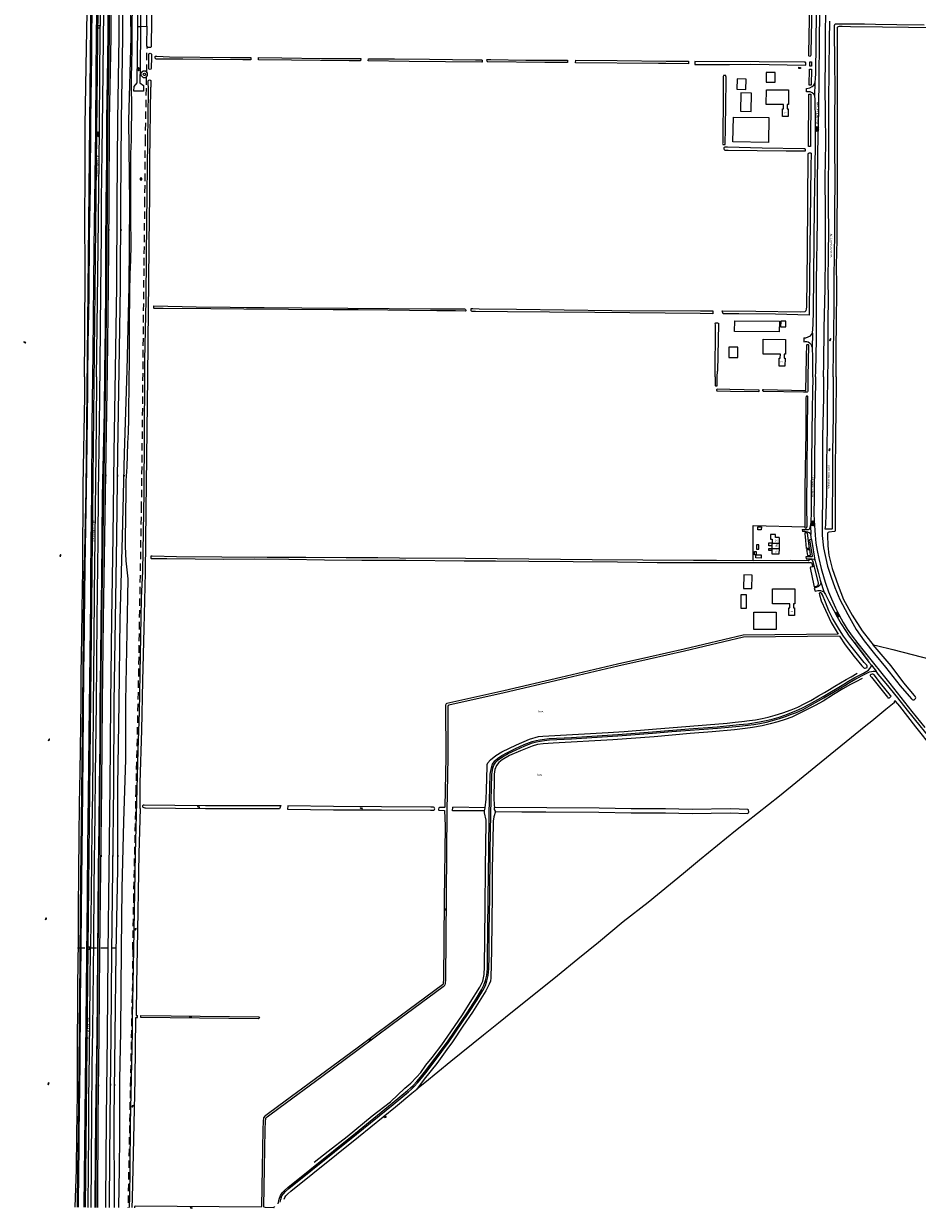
# Model space of a CAD drawing. Extents: x 168875 to 176000, y 513888 to 528000.
# Tile 30 of 106: x 168875 to 169949, y 521000 to 522424. Entities that reach past the tile are written whole.
import ezdxf

# ---------------------------------------------------------------- set-up
doc = ezdxf.new("R2010")
doc.units = 0
doc.header["$MEASUREMENT"] = 0
doc.linetypes.add('HIDDEN', pattern=[0.8, 0.5, -0.3])
doc.linetypes.add('LP', pattern=[14, 9, -5])
doc.layers.get('0').update_dxf_attribs({"linetype": 'CONTINUOUS'})
for name, color, linetype in [('BIJGEBOUW', 12, 'CONTINUOUS'), ('CULTUURAANDUIDING', 7, 'CONTINUOUS'), ('DAKRAND', 10, 'CONTINUOUS'), ('HOOFDGEBOUW', 1, 'CONTINUOUS'), ('HUISNUMMER', 7, 'CONTINUOUS'), ('INSTEEK_SLOOT', 72, 'CONTINUOUS'), ('KANT_VERHARDING', 252, 'CONTINUOUS'), ('KANT_WATER', 140, 'CONTINUOUS'), ('OVERIGOPSTAL', 12, 'CONTINUOUS'), ('RASTER', 34, 'CONTINUOUS'), ('SEMANTIEK', 140, 'CONTINUOUS'), ('SLOOT_GREPPEL', 140, 'CONTINUOUS'), ('sluitlijn_verharding', 7, 'CONTINUOUS'), ('STRAATNAAM', 7, 'CONTINUOUS'), ('TALUD', 34, 'CONTINUOUS'), ('TUSSENMUUR', 12, 'HIDDEN'), ('WATERLOOPNAAM', 7, 'CONTINUOUS')]:
    doc.layers.add(name, color=color, linetype=linetype)
doc.styles.add('ISOCP', font='ISOCP.shx', dxfattribs={"height": 1.8})

# ---------------------------------------------------------------- blocks, each defined once
blk = doc.blocks.new('S04')
at = {"color": 0}
for p, q in [((0, 0.5), (0.5, 0.5)), ((0, 0.3), (1, 0.3)), ((0, 0), (0.5, 0)), ((0, -0.3), (1, -0.3)), ((0, -0.5), (0.5, -0.5))]:
    blk.add_line(p, q, dxfattribs=at)
blk = doc.blocks.new('S05')
at = {"color": 0}
for p, q in [((0.1, 0.3), (0.4, 0.6)), ((0.1, -0.2), (0.4, 0.1)), ((0.4, 0.6), (0.7, 0.7)), ((0.4, 0.1), (0.7, 0.2)), ((0.7, 0.7), (1, 0.6)), ((0.7, 0.2), (1, 0.1)), ((1, 0.6), (1.3, 0.4)), ((1, 0.1), (1.4, -0.1)), ((1.3, 0.4), (1.7, 0.1)), ((1.7, 0.1), (2, 0)), ((2, 0), (2.3, 0.2)), ((2.3, 0.2), (2.6, 0.4)), ((1.4, -0.1), (1.7, -0.4)), ((1.7, -0.4), (2, -0.5)), ((2, -0.5), (2.3, -0.3)), ((2.3, -0.3), (2.6, -0.1))]:
    blk.add_line(p, q, dxfattribs=at)
blk = doc.blocks.new('S016')
at = {"color": 0, "linetype": 'Continuous'}
for points in [[(0, -0.4), (2.6, 1.1)], [(2.6, -1.2), (0, 0.4)], [(5.1, -1.2), (1.1, 1.1)], [(1.1, -1.2), (5.1, 1.1)], [(6.2, -0.4), (3.5, 1.1)], [(3.5, -1.2), (6.2, 0.4)]]:
    blk.add_lwpolyline(points, dxfattribs=at)
blk = doc.blocks.new('S012')
at = {"color": 0}
for p, q in [((1.2, 2), (0, 0)), ((1.2, -2), (0, 0)), ((1.4, 0), (0.2, 2)), ((1.4, 0), (0.2, -2))]:
    blk.add_line(p, q, dxfattribs=at)
blk = doc.blocks.new('S014')
at = {"color": 0}
for p, q in [((0, -0.8), (4.2, 1.7)), ((0, 0.6), (1.8, 1.7)), ((5.1, -1.5), (0, 1.4)), ((2.6, -1.5), (0, 0)), ((1.1, -1.5), (6.1, 1.4)), ((6.1, -0.8), (1.9, 1.7)), ((3.5, -1.5), (6.1, 0)), ((6.1, 0.7), (4.4, 1.7))]:
    blk.add_line(p, q, dxfattribs=at)

msp = doc.modelspace()

# ---------------------------------------------------------------- linework, layer by layer
at = {"layer": 'BIJGEBOUW'}
for points in [[(169018.559, 522363.521, -0.99966279), (169021.524, 522363.521)], [(169021.524, 522363.521, -1.00033733), (169018.559, 522363.521)]]:
    msp.add_lwpolyline(points, format="xyb", dxfattribs=at)
for points in [[(169736.546, 522319.217), (169749.083, 522318.966), (169749.52, 522340.802), (169736.982, 522341.053), (169736.546, 522319.217)], [(169727.361, 522282.308), (169727.871, 522312.184), (169770.515, 522311.456), (169770.005, 522281.581), (169727.361, 522282.308)], [(169757.17, 521815.982), (169757.258, 521819.631), (169761.487, 521819.53), (169761.399, 521815.881), (169757.17, 521815.982)], [(169754.7, 521785.9), (169753.1, 521785.8), (169753.2, 521790), (169755.4, 521790), (169755.398, 521785.989)], [(169758.5, 521797.8), (169755.7, 521797.9), (169755.6, 521792.6), (169758.3, 521792.5), (169758.5, 521797.8)], [(169754.7, 521785.9), (169754.7, 521786), (169755.398, 521785.989)], [(169755.398, 521785.989), (169761.2, 521785.9), (169761.2, 521782), (169754.7, 521782.1), (169754.7, 521785.9)], [(169740.181, 521745.376), (169750.211, 521745.254), (169750.409, 521761.553), (169740.38, 521761.675), (169740.181, 521745.376)], [(169752.591, 521696.103), (169752.612, 521716.923), (169779.232, 521716.896), (169779.211, 521696.076), (169752.591, 521696.103)]]:
    msp.add_lwpolyline(points, dxfattribs=at)
at = {"layer": 'DAKRAND'}
for points in [[(169743.2, 522357.7), (169732.5, 522358), (169732, 522345.5), (169742.8, 522345.2), (169743.2, 522357.7)], [(169783.1, 522066.9), (169783, 522053.9), (169729.4, 522054.4), (169729.5, 522067.3), (169783.1, 522066.9)], [(169791, 522066.8), (169784.7, 522066.9), (169784.5, 522060.1), (169790.9, 522060), (169791, 522066.8)], [(169733.4, 522035.6), (169722.5, 522035.6), (169722.4, 522023.2), (169733.3, 522023.2), (169733.4, 522035.6)], [(169774.559, 521790.9), (169770.3, 521790.9), (169770.3, 521793.6), (169774.564, 521793.6)], [(169774.57, 521796.696), (169770.6, 521796.8), (169770.6, 521800.2), (169774.576, 521800.098)], [(169743.7, 521737.8), (169736.9, 521737.9), (169736.7, 521721.8), (169743.5, 521721.8), (169743.7, 521737.8)]]:
    msp.add_lwpolyline(points, dxfattribs=at)
at = {"layer": 'HOOFDGEBOUW'}
for points in [[(169808.518, 522371.802), (169808.434, 522370.325), (169806.498, 522370.434), (169806.58, 522371.911), (169808.518, 522371.802)], [(169767.452, 522327.228), (169767.55, 522345.02), (169794.268, 522344.824), (169794.14, 522327.085), (169792.58, 522327.095), (169792.546, 522322.105), (169793.686, 522322.098), (169793.624, 522312.608), (169786.754, 522312.652), (169786.814, 522322.152), (169788.024, 522322.145), (169788.05, 522327.115), (169767.452, 522327.228)], [(169790.472, 522044.861), (169790.374, 522027.111), (169788.814, 522027.119), (169788.788, 522022.139), (169789.928, 522022.134), (169789.888, 522012.634), (169783.028, 522012.663), (169783.068, 522022.173), (169784.278, 522022.168), (169784.298, 522027.168), (169763.698, 522027.25), (169763.768, 522045.01), (169790.472, 522044.861)], [(169782.718, 521806.597), (169778.568, 521806.605), (169778.575, 521810.105), (169772.345, 521810.117), (169772.334, 521804.617), (169774.584, 521804.613), (169774.576, 521800.098)], [(169782.718, 521806.597), (169782.706, 521799.967)], [(169782.694, 521793.477), (169782.682, 521786.808), (169774.552, 521786.823), (169774.559, 521790.9)], [(169774.559, 521790.9), (169774.564, 521793.594)], [(169774.564, 521793.6), (169774.57, 521796.696)], [(169774.564, 521793.594), (169774.564, 521793.6)], [(169774.57, 521796.696), (169774.576, 521800.092)], [(169774.576, 521800.098), (169774.576, 521800.092)], [(169782.706, 521799.967), (169782.694, 521793.477)], [(169801.724, 521744.787), (169801.688, 521727.047), (169800.138, 521727.05), (169800.13, 521722.04), (169801.26, 521722.038), (169801.242, 521712.908), (169794.662, 521712.92), (169794.678, 521722.04), (169795.618, 521722.039), (169795.622, 521727.059), (169775.022, 521727.08), (169775.04, 521744.843), (169801.724, 521744.787)]]:
    msp.add_lwpolyline(points, dxfattribs=at)
at = {"layer": 'INSTEEK_SLOOT'}
for points in [[(169836.3, 522000), (169836.5, 522016), (169836.8, 522057.8), (169838.1, 522106.3), (169838.5, 522145.7), (169838.6, 522197.7), (169838, 522239.2), (169839.1, 522280.6), (169838.7, 522316.9), (169838.2, 522347.6), (169838.7, 522384.1), (169838.9, 522467), (169839.2, 522510.7), (169840, 522550.4), (169841.1, 522591.5), (169841.6, 522620.4), (169842, 522680.4), (169844.1, 522773.6), (169844.4, 522864.6), (169846.1, 522956.6), (169846.4, 523000)], [(169824.826, 522664.776), (169821.73, 522664.856), (169821.5, 522654.5), (169821.5, 522642.5), (169821, 522571.3), (169819.9, 522500), (169819, 522429.4), (169818.3, 522388.6), (169818.2, 522386.9), (169818.3, 522386.1), (169818.5, 522385.6), (169820.3, 522385.4), (169820.6, 522385.6), (169821.1, 522386.2), (169821.3, 522387), (169821.5, 522389.6), (169822.6, 522447), (169823.4, 522539.7), (169824, 522588.4), (169824.4, 522645.4), (169824.826, 522664.776)], [(169030.09, 522500.24), (169029.89, 522496.15), (169028.23, 522400.86), (169028.25, 522396.36)], [(169022.796, 522421.294), (169023.66, 522499.67)], [(169022.796, 522421.294), (169022.54, 522398.05), (169023.135, 522397.049), (169024.005, 522396.275)], [(169851.3, 522000), (169851.5, 522039.2), (169851.8, 522059.6), (169852, 522109.3), (169851.9, 522134.2), (169852.5, 522164.6), (169852.7, 522190.4), (169853, 522214.4), (169853, 522242.2), (169852.8, 522310.3), (169852.8, 522378.9), (169852.9, 522416), (169853, 522420.2), (169853.3, 522420.7), (169854, 522421.1), (169855.5, 522421.3), (169858.8, 522421.3), (169868.7, 522421), (169907.1, 522420.6), (169938.3, 522420.1), (169970.1, 522419.7), (170000, 522419.6)], [(169025.3, 522370.27), (169025.25, 522388.05)], [(169028.5, 522387.92), (169028.52, 522384.36), (169028.07, 522370.65)], [(169147.914, 522380.835), (169138.4, 522380.9), (169066.3, 522381.7), (169035.2, 522381.8), (169034.2, 522381.9), (169033.2, 522382.6), (169033.1, 522383.1), (169033.1, 522384), (169033, 522384.7), (169033.1, 522385.1), (169033.3, 522385.2), (169035, 522385.2), (169050.3, 522384.6), (169123.7, 522383.8), (169147.952, 522383.603), (169147.914, 522380.835)], [(169157.304, 522380.771), (169157.229, 522383.528), (169185.3, 522383.3), (169232.9, 522382.7), (169278.6, 522382.4), (169280.109, 522382.386), (169279.884, 522379.585)], [(169279.884, 522379.585), (169266.1, 522379.7), (169196.9, 522380.5), (169157.304, 522380.771)], [(169289.152, 522379.508), (169289.265, 522382.298), (169320.5, 522382), (169362.7, 522381.7), (169417.9, 522381.002)], [(169417.9, 522381.002), (169422.6, 522381), (169425, 522381.1), (169425.8, 522380.7), (169426, 522380.2), (169426.1, 522378.2), (169425.6, 522378.1), (169338.1, 522379.1), (169289.152, 522379.508)], [(169528.5, 522377.601), (169501.3, 522377.9), (169432.9, 522378.4), (169432.2, 522378.6), (169431.8, 522379), (169431.7, 522379.7), (169431.8, 522380.6), (169431.7, 522381.3), (169432.1, 522381.5), (169436.3, 522381.3), (169478.3, 522380.7), (169528.501, 522380.38), (169528.5, 522377.601)], [(169538.107, 522377.496), (169538.372, 522380.317), (169588.2, 522380), (169647.233, 522379.328), (169673.977, 522379.328), (169673.837, 522376.088)], [(169673.837, 522376.088), (169646.612, 522376.4), (169637.8, 522376.4), (169538.107, 522377.496)], [(169815, 522377), (169814.8, 522377.6), (169814.3, 522378), (169813.1, 522378.2), (169758.7, 522378.4), (169681.728, 522379.038), (169681.728, 522375.376)], [(169681.728, 522375.376), (169694.4, 522375.3), (169723.2, 522375.4), (169748.9, 522375.7), (169814.6, 522374.6), (169815, 522374.8), (169815, 522377)], [(169821.581, 522373.369), (169819.581, 522373.431), (169819.739, 522378.462), (169821.739, 522378.4), (169821.581, 522373.369)], [(169719.2, 522355.3), (169719, 522358.4), (169719, 522360.2), (169718.8, 522361.4), (169718.6, 522361.9), (169718.1, 522362.1), (169717.5, 522362.2), (169716.1, 522362.1), (169715.8, 522361.6), (169715.7, 522360.9), (169715.5, 522342.1), (169715, 522281), (169714.9, 522280.2), (169715, 522279.6), (169715.3, 522279.2), (169717, 522279), (169717.8, 522279), (169717.9, 522279.2), (169718.3, 522299.2), (169719.2, 522355.3)], [(169821.43, 522350.505), (169818.93, 522350.535), (169819.155, 522369.615), (169821.655, 522369.585), (169821.43, 522350.505)], [(169020.5, 522000), (169020.7, 522019.8), (169022, 522091.9), (169022.5, 522146.2), (169023.5, 522220.6), (169024, 522283.3), (169025.12, 522344.21)], [(169024.1, 522000), (169025.1, 522081.3), (169025.3, 522111.1), (169025.9, 522160.7), (169026.4, 522217.8), (169026.6, 522259.8), (169027.81, 522347.9)], [(169025.12, 522344.21), (169024.69, 522355.69)], [(169027.84, 522354.86), (169027.81, 522347.9)], [(169820.646, 522276.537), (169818.146, 522276.549), (169818.454, 522339.507), (169820.954, 522339.495), (169820.646, 522276.537)], [(169791.15, 522271.6), (169813.6, 522271.4), (169814.4, 522271.5), (169814.5, 522271.8), (169814.5, 522273.4), (169814.4, 522273.7), (169813.9, 522274), (169812.6, 522274.1), (169762.5, 522274.6), (169720.9, 522275.9), (169717.4, 522275.8), (169716.6, 522275.7), (169716.5, 522275), (169716.5, 522273.9), (169716.6, 522273.2), (169717, 522272.6), (169717.7, 522272.3), (169721.7, 522272.2), (169791.15, 522271.6)], [(169715.523, 522075.566), (169714.567, 522079.022), (169754.8, 522078.9), (169808.1, 522078.1), (169814.3, 522078.5), (169815.1, 522079), (169815.5, 522079.6), (169815.8, 522081.3), (169816, 522084.1), (169817.1, 522151.8), (169817.9, 522267.5), (169818.1, 522268.8), (169819.2, 522269), (169820.5, 522269), (169821.3, 522268.7), (169821, 522252.5), (169819.3, 522120.6), (169819.1, 522074.1), (169818.8, 522074), (169778.6, 522075.1), (169734.3, 522075.5), (169715.523, 522075.566)], [(169403.2, 522081.4), (169404.8, 522081.5), (169405.6, 522081.3), (169406, 522080.8), (169406.2, 522079.9), (169406.2, 522079.1), (169405.6, 522078.9), (169394, 522079.1), (169371.4, 522079.2), (169338.7, 522079.5), (169312.6, 522080), (169277, 522080.4), (169246.9, 522080.5), (169139.6, 522081.2), (169100, 522081.7), (169042.4, 522082), (169032.8, 522081.9), (169031.9, 522082.1), (169031.3, 522082.4), (169031.2, 522083.1), (169031.2, 522084.7), (169031.3, 522085.1), (169082.1, 522083.9), (169123.3, 522083.6), (169142.8, 522083.3), (169163.8, 522083.2), (169209.2, 522082.8), (169264.7, 522082.2), (169364, 522081.4), (169403.2, 522081.4)], [(169702.983, 522075.662), (169688.1, 522076), (169561.2, 522077.1), (169506.8, 522077.7), (169456.6, 522077.9), (169417.8, 522078.5), (169413.8, 522078.5), (169413.2, 522078.7), (169412.8, 522079.3), (169412.7, 522081.3), (169412.8, 522081.8), (169413.4, 522081.9), (169414.7, 522081.9), (169422.2, 522081.6), (169467.3, 522081), (169581.7, 522079.7), (169688.25, 522079.101)], [(169688.25, 522079.101), (169702.985, 522079.056), (169702.983, 522075.662)], [(169706, 522000), (169706.2, 522062.4), (169706.1, 522063.9), (169706.3, 522064.4), (169706.3, 522064.6), (169708.8, 522064.6), (169709.5, 522064.5), (169709.9, 522064.3), (169709.8, 522063.2), (169708.602, 522006.5)], [(169815.3, 522000), (169815.7, 522026), (169816, 522037.1), (169816.1, 522038.2), (169816.5, 522038.7), (169817, 522038.9), (169817.6, 522038.8), (169818, 522038.4), (169818.1, 522037.7), (169817.4, 522000)], [(169706, 522000), (169706, 521989.6), (169706.2, 521989.1), (169706.7, 521988.9), (169708, 521988.9), (169708.3, 521989), (169708.4, 522000), (169708.602, 522006.5)], [(169002.6, 521013.9), (169002.8, 521047.8), (169003.4, 521101.8), (169005.7, 521212), (169005.9, 521229.3), (169006.7, 521270.2), (169007.2, 521311.3), (169009.4, 521427), (169012.5, 521551.2), (169014, 521597.1), (169016.7, 521733.9), (169018, 521766.3), (169019.6, 521860.9), (169020.5, 522000)], [(169014.799, 521480.796), (169015.1, 521511.7), (169017, 521575.1), (169018, 521634.4), (169019.9, 521697.5), (169021.5, 521764.5), (169021.8, 521801.7), (169022.3, 521839.1), (169024.1, 522000)], [(169817.4, 522000), (169817.2, 521982.5), (169816.9, 521981.7), (169816.6, 521981.6), (169815.4, 521981.5), (169812.3, 521981.6), (169764.5, 521982.2), (169763.8, 521982.4), (169763.3, 521982.9), (169763.2, 521983.4), (169763.4, 521984.6), (169764.1, 521984.7), (169797.9, 521983.7), (169814.7, 521983.3), (169814.9, 521983.6), (169815, 521984.2), (169815.1, 521985.7), (169815.3, 522000)], [(169836.3, 522000), (169836, 521975), (169835.1, 521928.3), (169835, 521877.2), (169834.8, 521850.7), (169834.4, 521829.7), (169834.6, 521809.1), (169836.3, 521794.2), (169841, 521772.3), (169845.4, 521758.9), (169849.8, 521746.7), (169855.8, 521732.2), (169865.4, 521714), (169875.5, 521696.1), (169885.2, 521682.5), (169897.4, 521666.9), (169910.5, 521651), (169928.2, 521628.5), (169939.2, 521616.1), (169941.9, 521612.9), (169942.9, 521611.9), (169943.6, 521611.4), (169944.4, 521611.4), (169945.3, 521611.7), (169946.1, 521612.4), (169946.7, 521613.3), (169947, 521614.1), (169946.7, 521615), (169945.5, 521616.6), (169932.9, 521632), (169917.3, 521652.4), (169895.862, 521677.724)], [(169851.3, 522000), (169851.3, 521987.2), (169850.9, 521962.1), (169850.5, 521925.7), (169850.3, 521888), (169850, 521869.7), (169850, 521849.3), (169850.3, 521815.9), (169850.2, 521814.5), (169849.9, 521814.2), (169849.2, 521814), (169842.7, 521813.2), (169841.7, 521812.9), (169841.1, 521812.1), (169841, 521809.4), (169841.3, 521796.8), (169842.7, 521785.3), (169846.5, 521769.3), (169853.6, 521748.8), (169860.4, 521732.3), (169870.7, 521713.2), (169882.8, 521694.6), (169892.51, 521681.684), (169895.862, 521677.724)], [(169758.9, 521983.3), (169758.7, 521983.8), (169758.2, 521983.9), (169723.8, 521984.5), (169708.3, 521984.9), (169707.9, 521984.8), (169707.7, 521984.3), (169707.7, 521983.8), (169707.9, 521983.1), (169708.7, 521983), (169724.3, 521982.6), (169758.6, 521982.3), (169758.8, 521982.6), (169758.9, 521983.3)], [(169813.647, 521819.701), (169813.7, 521818.9), (169814, 521818.2), (169814.8, 521818.1), (169815.6, 521818.2), (169816.1, 521818.6), (169816.3, 521819.2), (169816.4, 521820.5), (169816.101, 521844.85), (169817.4, 521976.3), (169817, 521976.6), (169816.5, 521976.7), (169815.9, 521976.7), (169815.2, 521976.3), (169815.1, 521974.4), (169814.8, 521933.2), (169813.9, 521867), (169813.6, 521820.4), (169813.647, 521819.701)], [(169814.751, 521803.052), (169814, 521811.4), (169814, 521812.6), (169814.7, 521812.8), (169815.5, 521812.8), (169816.3, 521812.4), (169816.7, 521811.8), (169818.8, 521793.6), (169815.8, 521793.3), (169814.751, 521803.052)], [(169820.1, 521785.7), (169820, 521785.2), (169819.7, 521784.9), (169819, 521784.8), (169817.7, 521784.8), (169817.3, 521785), (169816.1, 521792.1), (169818.5, 521792.4), (169819.1, 521792.6), (169819.4, 521792.4), (169820.1, 521785.7)], [(169751.8, 521778.499), (169707.6, 521779), (169680, 521779.1), (169558, 521780), (169406, 521781.3), (169326.8, 521781.7), (169300.7, 521782.1), (169262.7, 521782.4), (169214.2, 521782.5), (169167.7, 521782.7), (169058.6, 521783.6), (169029.5, 521784.2), (169028.2, 521784.3), (169027.6, 521784.2), (169027.6, 521783.4), (169027.8, 521781.9), (169028.3, 521781.6), (169028.9, 521781.5), (169047.1, 521781.4), (169081, 521780.9), (169115.6, 521780.8), (169152.9, 521780.9), (169193.6, 521780.5), (169236.4, 521779.9), (169281.4, 521779.6), (169334.2, 521779.5), (169404.4, 521778.8), (169441.8, 521778.6), (169482.1, 521778.1), (169588.7, 521777.3), (169636.2, 521776.7), (169707.3, 521776.5), (169743.5, 521776.5), (169782.8, 521776.8), (169821.891, 521776.8), (169823.2, 521771.4), (169821.4, 521771.2), (169820.4, 521770.9), (169820.2, 521770.4), (169824.7, 521748.8), (169825, 521747.9), (169825.5, 521747.5), (169826.5, 521747.6), (169827.7, 521748), (169828.9, 521748.6), (169829.8, 521749.3), (169830.3, 521751.2), (169830.2, 521752.1), (169826.4, 521766.1), (169823.6, 521778)], [(169823.6, 521778), (169823, 521779.2), (169822.4, 521779.8), (169821.6, 521780.1), (169819, 521780), (169818.5, 521779.6), (169818.5, 521779.1), (169818.4, 521778.7), (169817.9, 521778.6), (169796.7, 521778.9), (169751.8, 521778.499)], [(169855.277, 521688.012), (169862.3, 521677.7), (169872.9, 521663.7), (169882.1, 521652.5), (169884.5, 521650.2), (169885.3, 521649.6), (169886.4, 521649.7), (169888.5, 521650.6), (169888.8, 521652.1), (169888.1, 521653.2), (169885.2, 521656.3), (169877, 521666.3), (169867.5, 521678.4), (169860.3, 521687.9), (169855.501, 521695.501), (169846.8, 521709.8), (169842.5, 521718.6), (169838.6, 521728.9), (169835, 521737.9), (169833.8, 521739.7), (169832, 521740.5), (169830.9, 521739.5), (169831.3, 521737.8), (169833.5, 521730.6), (169838.4, 521719.3), (169845.5, 521704.4), (169853.753, 521690.398)], [(169853.753, 521690.398), (169739.753, 521689.299), (169668.527, 521672.269), (169626.244, 521662.672), (169588.531, 521654.37), (169520.33, 521638.269), (169451.84, 521622.472), (169383.655, 521607.251)], [(169855.277, 521688.012), (169740.047, 521686.901), (169669.075, 521669.932), (169626.767, 521660.33), (169589.066, 521652.03), (169520.868, 521635.93), (169452.364, 521620.129), (169386.062, 521605.332)], [(169904.801, 521631.399), (169897, 521641.5), (169896.4, 521642.1), (169895.9, 521642.4), (169895.2, 521642.5), (169894.5, 521642.3), (169893.6, 521641.9), (169892.4, 521641.2), (169892.3, 521640.7), (169892.6, 521640.1), (169893.7, 521638.7), (169912.9, 521614.7), (169913.5, 521614.1), (169914.1, 521613.8), (169914.7, 521613.8), (169915.5, 521614), (169917.2, 521615.6), (169917.3, 521616), (169916.8, 521616.7), (169904.801, 521631.399)], [(169967.7, 521553.5), (169947.1, 521578.9), (169928, 521603.8), (169922.9, 521609.9), (169922.2, 521610.2), (169921.6, 521610), (169921.2, 521609.6), (169921.3, 521609), (169921.2, 521608.3), (169920.9, 521607.8), (169910.9, 521599.8), (169894.1, 521585.8), (169887.2, 521580.3), (169826.8, 521531.4), (169783.2, 521495.8), (169730.4, 521453.9), (169687.3, 521418.7), (169668.1, 521402.6), (169625.5, 521368), (169595.5, 521344.8), (169565.7, 521319.7), (169540.8, 521299.9), (169516.3, 521279.6), (169484.1, 521253.8), (169462.5, 521236.3), (169445.6, 521223), (169427.6, 521208.3), (169388.5, 521176.9), (169357.1, 521151), (169347.593, 521143.61)], [(169382.094, 521605.293), (169382.3, 521543.1), (169381.183, 521482.555), (169380.5, 521482.1), (169374.5, 521482.2), (169374, 521481.7), (169373.5, 521480.1), (169373.5, 521479.4), (169373.9, 521479), (169380.5, 521478.6), (169380.759, 521478.406), (169381.3, 521459.9), (169380.1, 521370.2), (169379.3, 521275.4)], [(169384.5, 521603.371), (169384.8, 521543.1), (169383.427, 521477.742)], [(169014.799, 521480.796), (169013.399, 521426.915), (169011.2, 521311.238), (169010.7, 521270.141), (169009.956, 521232.128)], [(169182.517, 521480.507), (169159.92, 521480.507), (169093.4, 521480.6), (169021.4, 521481.4), (169021.1, 521481.5), (169018.5, 521482.1), (169018, 521482.9), (169018.2, 521484.6), (169018.7, 521485.2), (169019.7, 521485.3), (169093.5, 521484.5), (169159.576, 521484.408), (169183.81, 521484.408), (169182.517, 521480.507)], [(169192.179, 521480.136), (169247.3, 521479.4), (169305, 521479.2), (169363.8, 521478.8), (169366.8, 521478.9), (169368, 521479.1), (169368.5, 521479.4), (169368.8, 521479.9), (169368.9, 521480.5), (169368.8, 521481.4), (169368.3, 521482), (169367.6, 521482.4), (169364.4, 521482.6), (169305.1, 521483), (169247.3, 521483.2), (169192.52, 521483.931), (169192.179, 521480.136)], [(169383.427, 521477.742), (169381.7, 521275.38), (169381.582, 521270.656), (169381.249, 521268.993), (169380.28, 521267.442), (169378.9, 521266.4)], [(169390.439, 521478.2), (169390.529, 521482.494)], [(169428.863, 521478.19), (169390.439, 521478.2)], [(169429.45, 521481.792), (169390.529, 521482.494)], [(169441.979, 521477.396), (169473.8, 521477.1), (169502.5, 521477), (169566.3, 521476.6), (169605.1, 521475.9), (169646.2, 521475.9), (169678.3, 521475), (169724.1, 521475.6), (169744.3, 521474.9), (169745.1, 521475.2), (169746.1, 521475.7), (169746.3, 521476.7), (169746.1, 521479.5), (169745.4, 521479.7), (169724.3, 521480.4), (169678.2, 521479.9), (169646.4, 521480.7), (169605.1, 521480.7), (169566.4, 521481.4), (169440.718, 521482.206)], [(169379.3, 521275.4), (169379.228, 521271.127), (169378.982, 521269.894), (169378.48, 521269.09), (169316.466, 521223.324), (169275.669, 521192.626), (169231.872, 521160.229), (169181.78, 521123.535), (169166.027, 521111.895), (169164.788, 521110.882), (169163.129, 521109.223), (169162.604, 521104.652), (169162.301, 521095.061), (169161.4, 521048.631), (169160.77, 521002.441)], [(169378.9, 521266.4), (169317.9, 521221.4), (169277.1, 521190.7), (169233.3, 521158.3), (169183.2, 521121.6), (169167.5, 521110), (169166.4, 521109.1), (169165.4, 521108.1), (169165, 521104.5), (169164.7, 521095), (169163.8, 521048.6), (169163.2, 521002.6), (169163.5, 521001.9), (169165.2, 521001.5), (169175.578, 521001.31)], [(169005.555, 521012.077), (169009.099, 521155.706), (169009.911, 521229.828)], [(169009.911, 521229.828), (169011.911, 521229.804)], [(169009.956, 521232.128), (169011.94, 521232.103)], [(169011.911, 521229.804), (169011.94, 521232.103)], [(169015.911, 521229.754), (169015.939, 521232.053)], [(169015.939, 521232.053), (169052.4, 521231.6), (169157, 521230.5), (169157.614, 521230.287), (169158.1, 521230), (169158.3, 521229.7), (169158.1, 521229), (169157.7, 521228.6), (169156.9, 521228.1), (169015.911, 521229.754)], [(169188.105, 521011.434), (169188.813, 521013.369), (169190.193, 521015.438), (169192.448, 521017.867), (169196.142, 521021.088), (169277.185, 521086.342), (169321.615, 521122.266), (169341.521, 521138.891)], [(169341.521, 521138.891), (169347.593, 521143.61)], [(169002.318, 521001.112), (169002.6, 521013.9)], [(169005.371, 521001.09), (169005.555, 521012.077)], [(169160.77, 521002.441), (169160.4, 521001.7), (169009, 521002.8), (169008.3, 521002.4), (169008.1, 521001.5), (169008.154, 521001.07)], [(169175.578, 521001.31), (169175.579, 521001.31)], [(169175.579, 521001.31), (169176.1, 521001.3), (169176.138, 521001.762)], [(169176.138, 521001.762), (169176.139, 521001.762)], [(169176.139, 521001.762), (169176.2, 521002.5), (169176.724, 521002.263)]]:
    msp.add_lwpolyline(points, dxfattribs=at)
for points in [[(169028.25, 522396.36, -0.30553136), (169024.005, 522396.275)], [(169025.25, 522388.05, -0.49660852), (169028.5, 522387.92)], [(169028.07, 522370.65, -0.78269993), (169025.3, 522370.27)], [(169024.69, 522355.69, -0.94921877), (169027.84, 522354.86)], [(169383.655, 521607.251, 0.35206401), (169382.094, 521605.293)], [(169386.062, 521605.332, 0.35283138), (169384.5, 521603.371)]]:
    msp.add_lwpolyline(points, format="xyb", dxfattribs=at)
at = {"layer": 'KANT_VERHARDING'}
for points in [[(169012.102, 522421.122), (169013.23, 522506.97), (169014.38, 522631.94), (169015.72, 522757.06), (169016.95, 522882.08), (169018.31, 523006.95), (169019.51, 523132.06), (169021.113, 523281.852)], [(168952.585, 521313.188), (168966.9, 522669.3), (168968.2, 522802.4), (168969.6, 522926.9), (168970.3, 522976.5), (168970.5, 523000)], [(168958.1, 522000), (168958.5, 522029.2), (168959.8, 522154.9), (168961.5, 522296.5), (168962.1, 522369.4), (168963.7, 522513.1), (168964.6, 522608.3), (168965.3, 522661.3), (168967.4, 522873.5), (168968.8, 522976.5), (168969, 523000)], [(168962.6, 522000), (168963, 522029.1), (168964.3, 522154.9), (168966, 522296.4), (168966.6, 522369.3), (168967.3, 522438.7), (168968.2, 522513.1), (168969.1, 522608.3), (168969.8, 522661.2), (168971.6, 522845.8), (168973.3, 523000)], [(169826, 522354.1), (169826.6, 522358), (169827, 522364.7), (169827.8, 522437.3), (169828.2, 522499.7), (169829, 522565.9), (169830.1, 522646.6), (169831.4, 522786.5), (169834, 523000)], [(169826.7, 522000), (169826.9, 522006.1), (169827.8, 522045.2), (169827.9, 522114.3), (169829.1, 522187.4), (169828.8, 522229.1), (169829.4, 522269.5), (169830.5, 522321.4), (169831.8, 522440.6), (169833.3, 522542.1), (169833.6, 522588.6), (169834.1, 522642.4), (169834.4, 522710.8), (169835.5, 522812.9), (169836.7, 522938.2), (169837.4, 522998), (169837.5, 523000)], [(169016.23, 522506.94), (169015.365, 522421.175)], [(168967.102, 522419.071), (168964.259, 522419.086)], [(168967.128, 522421.671), (168964.286, 522421.686)], [(169014.74, 522361.98), (169014.62, 522353.44), (169018.82, 522349.89), (169018.89, 522343.05), (169007.29, 522343.24), (169007.72, 522349.02), (169011.49, 522353.26), (169012.102, 522421.122)], [(169015.365, 522421.175), (169014.8, 522365.11)], [(169014.8, 522365.11), (169014.74, 522361.98)], [(169014.74, 522361.98), (169016.23, 522361.99)], [(169016.26, 522365.14), (169014.8, 522365.11)], [(169016.23, 522361.99), (169016.26, 522365.14)], [(169016.23, 522361.99), (169018.43, 522359.72), (169021.57, 522359.66), (169023.82, 522361.91)], [(169023.875, 522365.011), (169021.63, 522367.33), (169018.48, 522367.35), (169016.26, 522365.14)], [(169023.82, 522361.91), (169023.875, 522365.011)], [(169815.911, 522346.52), (169816.3, 522346.5), (169819.9, 522347.3), (169822.7, 522348.8), (169824.6, 522350.5), (169826, 522354.1)], [(169825.8, 522337.1), (169824.5, 522339.5), (169822.4, 522341.4), (169820.1, 522342.3), (169816.7, 522342.5), (169815.863, 522342.446)], [(169822.8, 522052.5), (169823.6, 522062.8), (169824.2, 522079.2), (169825.5, 522205.2), (169826.3, 522250.3), (169826.4, 522282), (169826.7, 522306.7), (169826.2, 522333.8), (169825.8, 522337.1)], [(169016.854, 522238.602), (169014.864, 522238.638), (169014.879, 522236.658), (169016.831, 522236.633), (169016.854, 522238.602)], [(169812.705, 522046.828), (169814.8, 522046.9), (169817.8, 522047.8), (169820.4, 522049.2), (169821.9, 522050.6), (169822.8, 522052.5)], [(169812.625, 522041.965), (169814.3, 522042.2), (169816.3, 522042.2), (169817.9, 522041.9), (169819.4, 522040.9), (169820.7, 522039.7), (169821.5, 522038.7), (169822.3, 522035.9), (169822.5, 522034.3)], [(169822.5, 522034.3), (169823, 522023.7), (169823.1, 522000)], [(168950.924, 521313.2), (168951.2, 521330.1), (168952.2, 521432.7), (168953.4, 521530.5), (168953.7, 521570.7), (168955.5, 521730.8), (168955.7, 521766.2), (168956.7, 521861.6), (168957.4, 521941.6), (168958.1, 522000)], [(168962.6, 522000), (168961.9, 521941.6), (168959.8, 521739.1), (168959.4, 521682.4), (168958.8, 521646.1), (168957.479, 521500), (168957, 521457.9), (168956.3, 521416.3), (168955.454, 521313.166)], [(169823.1, 522000), (169823.2, 521999.2), (169822.9, 521981.1), (169822.4, 521961.6), (169822.1, 521930.9), (169821.9, 521896.8), (169821.3, 521854.7), (169821.2, 521836.1), (169820.8, 521826.2), (169820.5, 521821)], [(169826.7, 522000), (169825.3, 521900.7), (169824.8, 521854), (169824.7, 521835), (169824.8, 521827), (169826, 521809.4), (169827, 521799.9), (169828.5, 521791.2), (169830.5, 521781.4), (169833.5, 521769.3), (169836.9, 521756.9), (169838.5, 521751.8), (169842.3, 521741.4), (169845.7, 521733), (169850.5, 521722.3), (169855, 521713.3), (169860, 521704.5), (169864.8, 521696.5), (169870.8, 521688.1), (169877.4, 521679.1), (169885, 521669.5), (169916, 521631), (169942.4, 521597.5), (169958.1, 521578.2)], [(169810.671, 521816.2), (169817, 521816.2), (169818.1, 521816.5), (169819.1, 521816.9), (169819.9, 521817.7), (169820.2, 521818.7), (169820.5, 521821)], [(169820.9, 521810.2), (169820.5, 521811.3), (169819.1, 521812.3), (169817.5, 521813.1), (169813.7, 521813.8), (169810.761, 521813.77)], [(169821.9, 521804.2), (169819.4, 521803.7), (169822.5, 521784.3), (169822.4, 521783.8), (169822, 521783.6), (169821.1, 521783.5), (169815.035, 521783.4)], [(169821.9, 521804.2), (169820.9, 521810.2)], [(169815.411, 521781), (169822.6, 521781), (169824.5, 521780.5), (169825.3, 521779.9), (169825.8, 521779.3)], [(169825.8, 521779.3), (169826.1, 521778.7), (169827.4, 521774), (169829.6, 521765.2), (169832.3, 521755.6)], [(169832.3, 521755.6), (169832.9, 521752.8), (169832.8, 521751.6), (169832, 521749.7), (169830.2, 521747.8), (169827.2, 521746.4), (169824.94, 521745.835)], [(169826.153, 521742.069), (169829.4, 521742.8), (169831, 521743), (169832.7, 521742.8), (169834.6, 521742.3), (169836.1, 521741.6), (169837.1, 521740.7)], [(169837.1, 521740.7), (169838.6, 521738.3), (169842.4, 521730.3), (169848.4, 521718.9), (169852.6, 521711.5), (169857.5, 521703.1), (169862.8, 521694.7), (169867.2, 521687.9), (169872.9, 521680.3), (169890.8, 521656.8), (169893.735, 521653.052)], [(169745.6, 521581), (169752.4, 521582), (169759.5, 521583.2), (169767.6, 521584.9), (169774.9, 521586.7), (169783.2, 521589.2), (169790.5, 521591.5), (169797.8, 521594.2), (169803.7, 521596.5), (169811.6, 521600.1), (169820.3, 521604.6), (169836.7, 521613.9), (169861.7, 521628.8), (169867.301, 521632.299), (169875, 521636.6), (169885, 521642), (169891.4, 521645.1), (169893.8, 521645.7), (169895.8, 521645.9), (169899.337, 521645.9)], [(169759.1, 521585), (169767.2, 521586.7), (169774.4, 521588.5), (169782.7, 521590.9), (169789.9, 521593.3), (169802.9, 521598.2), (169810.8, 521601.8), (169819.4, 521606.2), (169835.7, 521615.6), (169860.7, 521630.4), (169866.301, 521633.999), (169874, 521638.5), (169884.1, 521643.8), (169890.1, 521647.4), (169892, 521649.1), (169893, 521650.7), (169893.735, 521653.052)], [(169893.735, 521653.052), (169899.337, 521645.9)], [(169985.558, 521538.723), (169967.8, 521561.1), (169952.5, 521580.2), (169937.3, 521599), (169925.6, 521613.9), (169911.3, 521631.1), (169902, 521642.5), (169899.337, 521645.9)], [(169180.914, 521005.622), (169182.1, 521011.4), (169183.7, 521015.7), (169185.7, 521018.9), (169188.5, 521021.9), (169192.5, 521025.4), (169273.7, 521090.8), (169318, 521126.6), (169336.2, 521141.8), (169339.9, 521145), (169343, 521148), (169347.3, 521152.7), (169351.7, 521157.8), (169356.8, 521164.1), (169369.3, 521180.6), (169384.2, 521200.6), (169408.6, 521236.5), (169418.6, 521252.1), (169425.3, 521263.1), (169428, 521268.5), (169429.9, 521274.2), (169431.4, 521280.5), (169432.2, 521288.3), (169432.4, 521303.1), (169432.6, 521334.1), (169433.2, 521374), (169433.8, 521429.6), (169434.4, 521475.1), (169435.7, 521522.1), (169437, 521529.9), (169438.5, 521534.1), (169441, 521538.1), (169444.2, 521541.1), (169449.6, 521544.6), (169456.6, 521548.401), (169466, 521553.1), (169476.6, 521557.8), (169486, 521561.3), (169491, 521562.6), (169495.4, 521563.5), (169506.6, 521564.9), (169533.4, 521566.4), (169557.7, 521567.9), (169589.1, 521569.7), (169630.6, 521572.9), (169674.2, 521576.5), (169708.4, 521579.2), (169734.9, 521581.7), (169745.4, 521582.9), (169759.1, 521585)], [(169183.225, 521007.489), (169183.9, 521011), (169185.4, 521015.1), (169187.2, 521017.8), (169189.8, 521020.6), (169193.7, 521024), (169274.8, 521089.3), (169319.2, 521125.2), (169337.4, 521140.4), (169341.1, 521143.7), (169344.3, 521146.8), (169348.6, 521151.5), (169353.1, 521156.7), (169358.3, 521163), (169370.8, 521179.5), (169385.6, 521199.6), (169410.1, 521235.6), (169420.1, 521251.1), (169426.8, 521262.2), (169429.8, 521268), (169431.7, 521273.8), (169433.2, 521280.3), (169434, 521288.3), (169434.3, 521303), (169434.4, 521334.1), (169435, 521374), (169435.6, 521429.5), (169436.2, 521475.1), (169437.4, 521521.9), (169438.7, 521529.3), (169440, 521533.2), (169442.2, 521536.8), (169445.2, 521539.6), (169450.4, 521543.1), (169457.301, 521546.999), (169466.7, 521551.6), (169477.2, 521556.3), (169486.4, 521559.7), (169491.3, 521561), (169495.6, 521561.9), (169500.8, 521562.7), (169506.7, 521563.3), (169533.5, 521564.8), (169557.8, 521566.3), (169589.2, 521568.1), (169630.8, 521571.3), (169654, 521573.3), (169708.6, 521577.4), (169735.1, 521579.8), (169745.6, 521581)], [(168947.717, 521001.504), (168950.5, 521261.9), (168950.8, 521305.6), (168950.924, 521313.2)], [(168949.295, 521001.493), (168952.585, 521313.188)], [(168952.312, 521001.471), (168952.7, 521048.4), (168953.2, 521091), (168953.4, 521132.3), (168954.1, 521186.1), (168955.454, 521313.166)], [(168955.437, 521311.582), (168952.568, 521311.574)], [(168955.463, 521314.233), (168952.596, 521314.224)]]:
    msp.add_lwpolyline(points, dxfattribs=at)
at = {"layer": 'KANT_WATER'}
for points in [[(168948, 522000), (168948.4, 522048.4), (168948.7, 522130.4), (168948.6, 522188.3), (168948.8, 522242.7), (168948.9, 522301.8), (168950.1, 522373), (168951.4, 522438.1), (168951.9, 522469.5), (168953.3, 522478.2), (168953.4, 522510.9), (168953.4, 522595), (168954.3, 522657), (168955.4, 522758.4), (168956.6, 522851.3), (168956.8, 522923.6), (168957.5, 523000)], [(169841.4, 522000), (169841.7, 522018.1), (169841.8, 522046), (169841.8, 522068.2), (169842.2, 522092), (169841.7, 522117.4), (169842.1, 522145.9), (169842.5, 522176.8), (169842.3, 522203), (169842.3, 522230.9), (169842.6, 522264.9), (169842.5, 522295.7), (169842.6, 522330), (169842.8, 522369.1), (169843.2, 522404.7), (169843.6, 522427.4)], [(169847.9, 522000), (169848.1, 522031.8), (169848.4, 522054.2), (169848.8, 522083.3), (169849.1, 522117.2), (169849.5, 522147.5), (169849.6, 522171.7), (169849.8, 522202.7), (169850, 522234.1), (169849.9, 522277.8), (169849.9, 522311.6), (169850.3, 522342.3), (169849.7, 522381.7), (169849.3, 522412.6), (169849.3, 522420.4), (169849.4, 522422.1), (169849.7, 522423.4), (169850.1, 522424), (169850.5, 522424.2), (169850.9, 522424.3), (169868.5, 522424.3), (169885.6, 522424.1), (169898.5, 522423.7), (169924.4, 522423.4), (169957.1, 522423.1)], [(168948, 522000), (168947.9, 521976.5), (168946.1, 521869.2), (168945.5, 521768.6), (168944.8, 521720.5), (168944.6, 521686.7), (168943.7, 521642.8), (168943.5, 521608.5), (168942.4, 521525.1), (168941.7, 521486.4), (168941.2, 521446.5), (168941, 521405.2), (168940.5, 521358.9), (168940.6, 521321.5), (168939.5, 521268.3), (168939.4, 521175.6), (168939.2, 521138.4), (168938.4, 521088.8), (168938.1, 521046.8), (168936.458, 521001.585)], [(169847.9, 522000), (169847.9, 521992.8), (169847.7, 521954.2), (169847.1, 521908.3), (169847.1, 521870.9), (169846.6, 521839.4), (169846.7, 521818.4), (169846.7, 521817.8), (169846.6, 521817.2), (169846, 521816.7), (169838.353, 521816.805), (169839, 521821.7), (169839.5, 521835.3), (169840.2, 521860.4), (169840.3, 521896.9), (169840.8, 521938.7), (169841.1, 521972.3), (169841.4, 521996.4), (169841.4, 522000)]]:
    msp.add_lwpolyline(points, dxfattribs=at)
at = {"layer": 'OVERIGOPSTAL'}
msp.add_lwpolyline([(169778.2, 522365.8), (169767.3, 522365.8), (169767.3, 522354.1), (169778.2, 522354.1), (169778.2, 522365.8)], dxfattribs=at)
at = {"layer": 'RASTER', "linetype": 'LP'}
for points in [[(169012.102, 522421.122), (169015.365, 522421.175)], [(169015.365, 522421.175), (169022.796, 522421.294)], [(169023.875, 522365.011), (169022.88, 522366.44), (169023.05, 522394.46), (169024.005, 522396.275)], [(169022.55, 522350.93), (169022.68, 522360.44), (169023.82, 522361.91)], [(169006.102, 521311.398), (169007.2, 521369.8), (169009.65, 521480.851), (169009.98, 521500), (169011.1, 521541.8), (169013.2, 521640.1), (169014.1, 521696.5), (169016.6, 521841), (169017.3, 521897.2), (169019.7, 522133.7), (169020.6, 522207.1), (169021.2, 522282), (169022.55, 522350.93)], [(168939.619, 521313.337), (168985.943, 521313.328)], [(169006.102, 521311.398), (169005.6, 521270.3), (169003.2, 521155.8), (169000.221, 521001.127)]]:
    msp.add_lwpolyline(points, dxfattribs=at)
at = {"layer": 'SLOOT_GREPPEL'}
for points in [[(169751.8, 521778.499), (169751.7, 521821.3), (169813.647, 521819.701)], [(169895.862, 521677.724), (169899.9, 521676.9), (169919.3, 521672.1), (169965.8, 521660), (170000, 521651.8)], [(169429.45, 521481.792), (169430.7, 521492.2), (169431.3, 521503.4), (169431.8, 521531.5), (169432, 521533.9), (169432.9, 521536), (169435.8, 521539.4), (169442.4, 521544.7), (169449.6, 521549), (169467.2, 521557.3), (169482.9, 521564.2), (169493.8, 521567.3), (169498.9, 521567.8), (169577.5, 521572.3), (169596.5, 521573.5), (169630.8, 521576.2), (169720.2, 521583.7), (169729.9, 521584.7), (169738.1, 521585.7), (169747.4, 521586.7), (169754.3, 521587.6), (169762.6, 521589.1), (169769.8, 521590.7), (169778.1, 521593.1), (169787.3, 521596), (169797.2, 521599.5), (169805.5, 521602.9), (169813.9, 521607.1), (169821, 521610.8), (169830.3, 521616.2), (169837.4, 521620.2), (169843.3, 521624.1), (169849.8, 521627.8), (169863.3, 521635.8), (169869.3, 521639.1), (169876.594, 521643.799)], [(169882.789, 521637.163), (169875.2, 521633.2), (169868.6, 521630.1), (169859.6, 521624.6), (169848.2, 521617.8), (169835.9, 521610), (169826.3, 521604.7), (169816.7, 521599.8), (169805.4, 521594.2), (169798.2, 521590.9), (169790, 521588), (169781.4, 521585.3), (169772, 521582.5), (169762.3, 521580.1), (169750.9, 521578.1), (169742.1, 521576.9), (169729.3, 521575.5), (169702.3, 521573), (169675.8, 521571), (169632.5, 521567.1), (169582.9, 521563.5), (169511.4, 521559.6), (169499.1, 521558.6), (169492.6, 521557.7), (169485.9, 521555.8), (169472, 521550.2), (169458.8, 521544.5), (169450, 521539.4), (169445.8, 521536.1), (169443, 521532.5), (169441.1, 521527.8), (169440.3, 521522.3), (169440.3, 521515.1), (169440, 521493.9), (169440.5, 521484.9), (169440.718, 521482.206)], [(169224.2, 521055.8), (169240.7, 521068.9), (169263.6, 521086.7), (169293.9, 521111.5), (169315.8, 521128.3), (169333.2, 521144.6), (169340.1, 521150.8), (169347.1, 521158.1), (169352.1, 521163.6), (169358.4, 521172.2), (169365.7, 521181.4), (169377.4, 521196.8), (169388.3, 521212.3), (169402.3, 521232.8), (169411.4, 521247.8), (169423.2, 521266), (169426.7, 521273.4), (169428.3, 521281.3), (169428.9, 521290.7), (169429.6, 521360.9), (169430, 521410.4), (169430.9, 521464.1), (169430.7, 521466.9), (169428.8, 521475.6), (169428.8, 521477.8), (169428.863, 521478.19)], [(169441.979, 521477.396), (169440, 521470.8), (169439.4, 521468.2), (169439, 521466), (169439.1, 521462.1), (169438.1, 521407.5), (169437.9, 521378.2), (169437, 521310.6), (169436.4, 521277.4), (169436, 521273.4), (169434.5, 521269.6), (169430.3, 521261.7), (169414.3, 521236.1), (169402.8, 521219.4), (169390.2, 521200.3), (169383.5, 521191.3), (169371.3, 521174.5), (169356.4, 521155.5), (169347.593, 521143.61)], [(169428.863, 521478.19), (169429.45, 521481.792)], [(169441.979, 521477.396), (169442.1, 521477.8), (169440.9, 521479.7), (169440.718, 521482.206)]]:
    msp.add_lwpolyline(points, dxfattribs=at)
at = {"layer": 'sluitlijn_verharding'}
for points in [[(169815.863, 522342.446), (169815.911, 522346.52)], [(169825.8, 522337.1), (169826, 522354.1)], [(169812.705, 522046.828), (169812.625, 522041.965)], [(169822.8, 522052.5), (169822.5, 522034.3)], [(169820.5, 521821), (169820.9, 521810.2)], [(169810.671, 521816.2), (169810.761, 521813.77)], [(169821.9, 521804.2), (169825.8, 521779.3)], [(169815.035, 521783.4), (169815.411, 521781)], [(169824.94, 521745.835), (169826.153, 521742.069)], [(169832.3, 521755.6), (169837.1, 521740.7)]]:
    msp.add_lwpolyline(points, dxfattribs=at)
at = {"layer": 'TALUD'}
for points in [[(169016.702, 523281.865), (169015.7, 523191.5), (169012.8, 523084.1), (169011.3, 523000), (169011.4, 522925.8), (169010.3, 522842.6), (169010, 522777.5), (169009.4, 522704.3), (169009.5, 522624.8), (169009.7, 522607.5), (169009.4, 522591.4), (169008.7, 522577.9), (169008, 522569.2), (169006.5, 522558.8), (169006.3, 522549.4), (169006, 522522.4), (169006.5, 522507.5), (169006.5, 522492.6), (169006.3, 522475), (169005.9, 522460), (169005.6, 522444.4), (169004.9, 522430.3), (169004.952, 522421.008)], [(168985.515, 523008.421), (168984.623, 522908.224), (168983.763, 522808.261), (168982.86, 522708.232), (168980.473, 522608.275), (168979.38, 522508.272), (168979.627, 522408.287), (168977.877, 522308.315), (168977.204, 522208.313), (168976.612, 522108.336), (168975.109, 522008.317), (168973.527, 521908.303), (168972.227, 521808.342), (168970.583, 521708.346), (168969.304, 521608.357), (168968.553, 521508.372), (168967.457, 521408.372), (168966.238, 521308.392), (168965.385, 521208.393), (168964.252, 521108.421), (168963.572, 521008.413), (168963.505, 521001.391)], [(168973.705, 521001.318), (168973.772, 521008.295), (168974.451, 521108.337), (168975.584, 521208.231), (168976.437, 521308.251), (168977.7, 521408.197), (168978.875, 521508.222), (168979.502, 521608.179), (168980.782, 521708.174), (168982.426, 521808.202), (168983.724, 521908.051), (168985.308, 522008.18), (168986.812, 522108.292), (168987.403, 522208.209), (168988.077, 522308.228), (168989.826, 522408.162), (168989.32, 522508.122), (168990.673, 522608.173), (168993.059, 522708.081), (168993.963, 522808.203), (168994.822, 522908.077), (168993.725, 523008.382)], [(168982.623, 522908.253), (168981.763, 522808.272), (168980.86, 522708.262), (168978.473, 522608.295), (168977.38, 522508.302), (168977.627, 522408.312), (168975.877, 522308.332), (168975.204, 522208.334), (168974.612, 522108.344), (168973.109, 522008.344), (168971.528, 521908.352), (168970.227, 521808.369), (168968.584, 521708.38), (168967.304, 521608.392), (168966.553, 521508.401), (168965.457, 521408.406), (168964.238, 521308.42), (168963.385, 521208.425), (168962.252, 521108.438), (168961.572, 521008.436), (168961.505, 521001.405)], [(168998.821, 522908.019), (168997.963, 522808.181), (168997.058, 522708.022), (168994.673, 522608.134), (168993.32, 522508.062), (168993.826, 522408.113), (168992.077, 522308.193), (168991.403, 522208.168), (168990.812, 522108.275), (168989.308, 522008.127), (168987.723, 521907.952), (168986.426, 521808.147), (168984.781, 521708.106), (168983.502, 521608.11), (168982.875, 521508.164), (168981.699, 521408.129), (168980.436, 521308.195), (168979.583, 521208.167), (168978.451, 521108.303), (168977.771, 521008.248), (168977.705, 521001.289)], [(169008.34, 522907.882), (169007.291, 522808.128), (169006.572, 522707.881), (169001.643, 522608.064), (169002.315, 522507.927), (169003.557, 522407.993), (169001.063, 522308.117), (169002.03, 522208.059), (169001.207, 522108.231), (168999.035, 522007.996), (168995.854, 521907.748), (168993.468, 521808.05), (168990.552, 521708.008), (168989.308, 521608.009), (168987.814, 521508.092), (168987.839, 521408.024), (168985.838, 521308.12), (168984.438, 521208.09), (168983.268, 521108.263), (168983.714, 521008.179), (168983.657, 521001.246)], [(168939.513, 521001.563), (168939.9, 521047.9), (168940.6, 521068.1), (168940.7, 521090.5), (168941.6, 521174.1), (168942.8, 521297.5), (168943.3, 521360.2), (168944.884, 521500), (168946.3, 521644.9), (168946.9, 521695.3), (168947.3, 521745.8), (168947.8, 521763.1), (168948.018, 521770.342), (168949.861, 521864.147), (168956.522, 522505.324)], [(168943.925, 521313.199), (168944.3, 521360.2), (168945.884, 521500), (168947.3, 521644.9), (168947.9, 521695.2), (168948.4, 521745.8), (168948.817, 521763.665), (168948.892, 521770.894), (168950.566, 521864.049), (168951.4, 521920.4), (168952.1, 521984.4), (168952.1, 522000), (168952.3, 522039.7), (168953.6, 522096.9), (168954.1, 522169.2), (168955.2, 522228.8), (168955.7, 522309.2), (168956.7, 522386.2), (168957.1, 522463.7), (168956.522, 522505.324)], [(168971.247, 522471.345), (168970.674, 522405.019), (168969.567, 522331.622), (168968.984, 522270.931), (168968.134, 522211.774), (168967.944, 522171.07), (168967.211, 522102.835), (168966.818, 522057.606), (168965.986, 521973.72), (168965.275, 521914.565), (168964.64, 521859.963), (168963.984, 521803.31), (168962.988, 521709.755), (168962.008, 521606.982), (168960.814, 521521.596), (168960.273, 521474.333), (168959.352, 521387.336), (168958.679, 521320.886), (168957.526, 521215.311), (168957.059, 521172.43), (168956.488, 521111.552), (168955.502, 521001.448)], [(168976.591, 522458.572), (168975.968, 522411.538), (168975.33, 522357.41), (168974.495, 522308.933), (168974.456, 522261.941), (168973.761, 522209.109), (168973.358, 522155.193), (168973.144, 522106.102), (168972.726, 522058.667), (168972.017, 522007.08), (168971.779, 521958.339), (168970.614, 521907.13), (168969.48, 521855.95), (168968.731, 521807.181), (168968.332, 521755.79), (168967.493, 521707.552), (168967.33, 521660.136), (168966.284, 521606.791), (168966.296, 521560.051), (168965.498, 521506.671), (168965.321, 521461.005), (168964.333, 521407.803), (168964.154, 521354.964), (168963.499, 521307.72), (168963.36, 521253.805), (168962.697, 521206.903), (168961.907, 521163.196), (168961.363, 521107.353), (168961.015, 521061.993), (168960.352, 521006.149), (168960.333, 521001.414)], [(169004.952, 522421.008), (169005, 522412.6), (169004.9, 522393.8), (169004.3, 522359.4), (169004.2, 522343.8), (169004.4, 522330.6), (169004.5, 522313.8), (169004.2, 522300.9), (169004, 522284.3), (169003.4, 522268.3), (169003.2, 522251), (169003.3, 522220.6), (169003.2, 522205.9), (169003.3, 522191.1), (169003.7, 522158.2), (169003.2, 522139.9), (169002.4, 522123.3), (169002.1, 522101.6), (169001.8, 522062), (169001.9, 522029.4), (169001.8, 522014.9), (169001.482, 522000), (169000.8, 521949.4), (169000.4, 521932.8), (168999.6, 521920), (168998.9, 521891.7), (168997.8, 521875), (168997.6, 521855.9), (168997.3, 521840.3), (168997.1, 521796), (168997.6, 521778.7), (169000.1, 521756.9), (168999.1, 521693), (168997.5, 521609.7), (168997.2, 521539.8), (168994.9, 521465.2), (168993.1, 521384.6), (168992.279, 521311.911)], [(168940.81, 521001.554), (168941.1, 521047.8), (168941.6, 521068.1), (168941.7, 521090.6), (168942.7, 521174.1), (168943.3, 521249.5), (168943.925, 521313.199)], [(168992.279, 521311.911), (168991.2, 521212.9), (168990.3, 521154.6), (168990.3, 521085.8), (168989.9, 521048), (168988.731, 521001.21)]]:
    msp.add_lwpolyline(points, dxfattribs=at)
at = {"layer": 'TUSSENMUUR'}
for points in [[(169774.564, 521793.594), (169782.694, 521793.477)], [(169774.576, 521800.092), (169782.706, 521799.967)]]:
    msp.add_lwpolyline(points, dxfattribs=at)

# ---------------------------------------------------------------- block references
at = {"layer": 'SEMANTIEK'}
for name, p, rotation in [('S012', (169013.926, 522369.573), 179.8960386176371), ('S014', (169828.282, 522300.824), 270), ('S016', (168964.665, 522294.449), 267.6443881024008), ('S04', (168960.1, 522176.9), 180), ('S05', (169844.454, 522043.193), 86.14961057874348), ('S05', (168874.913, 522041.116), 1.304917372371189), ('S05', (169843.488, 521910.839), 90), ('S04', (168956.9, 521882), 180), ('S04', (168995.312, 521881.1), 357.8789036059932), ('S014', (169822.6, 521826.7), 276.3430684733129), ('S05', (168919.379, 521783.589), 92.10129543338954), ('S014', (169854.45, 521711.35), 116.5708632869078), ('S05', (168905.54, 521562.15), 87.9174347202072), ('S05', (169083.938, 521482.656), 359.350268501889), ('S05', (169279.387, 521481.189), 359.7912255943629), ('S05', (168901.882, 521346.882), 87.8605603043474), ('S05', (169381.201, 521357.946), 89.51918936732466), ('S05', (169009.636, 521334.456), 88.90828878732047), ('S05', (169074.37, 521230.207), 359.3736989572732), ('S05', (169290.399, 521202.209), 36.95047871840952), ('S05', (168904.887, 521148.773), 89.06421748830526), ('S04', (168949.3, 521149.1), 180), ('S04', (168962.635, 521149.167), 180), ('S05', (169006.033, 521121.666), 88.70040940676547), ('S05', (169308.58, 521109.026), 38.95246292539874), ('S05', (169074.947, 521000.784), 359.5433136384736)]:
    msp.add_blockref(name, p, dxfattribs=dict(at, rotation=rotation))
for p, xscale, yscale, rotation in [((168974.705, 522176.7), 1.009126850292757, 1.009126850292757, 179.0915206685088), ((168977.273, 522176.7), 1.009309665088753, 1.009309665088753, 358.5806724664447), ((168991.564, 522176.668), 1.007179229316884, 1.007179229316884, 358.9190758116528), ((169001.882, 522176.132), 0.9914539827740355, 0.9914539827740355, 358.2660458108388), ((168970.1, 521881.7), 1.009262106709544, 1.009262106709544, 178.6941776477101), ((168973.347, 521881.506), 0.9952657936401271, 0.9952657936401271, 358.6758107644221), ((168987.523, 521881.3), 0.9911821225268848, 0.9911821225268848, 358.9016282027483), ((168952.1, 521424.4), 0.9910988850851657, 0.9910988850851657, 179.1906280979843), ((168965.648, 521424.2), 1.009071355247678, 1.009071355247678, 179.3186155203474), ((168967.748, 521424.043), 0.9910852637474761, 0.9910852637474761, 359.2484334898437), ((168981.993, 521424.492), 1.009309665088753, 1.009309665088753, 358.5806724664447), ((168988.022, 521424), 0.9951452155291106, 0.9951452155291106, 359.0211723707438), ((168983.748, 521148.733), 1.007179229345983, 1.007179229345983, 358.9190758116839)]:
    msp.add_blockref('S04', p, dxfattribs=dict(at, xscale=xscale, yscale=yscale, rotation=rotation))
for p in [(168964.735, 521148.165), (168979.02, 521149.067)]:
    msp.add_blockref('S04', p, dxfattribs=at)

# ---------------------------------------------------------------- texts
at = {"layer": 'CULTUURAANDUIDING', "style": 'ISOCP'}
for p in [(169493.562, 521596.327), (169492.011, 521520.324)]:
    msp.add_text('bos', height=2.5, dxfattribs=at).set_placement(p)
at = {"layer": 'HUISNUMMER', "style": 'ISOCP'}
for s, rotation, p in [('7', 89.626796, (169791.795, 522316.43)), ('5', 89.757223, (169787.349, 522016.906)), ('5c', 89.894796, (169780.498, 521801.61)), ('5b', 89.894796, (169780.705, 521795.126)), ('5a', 89.894796, (169780.749, 521788.529)), ('3', 89.886703, (169799.097, 521716.726))]:
    msp.add_text(s, height=2.5, rotation=rotation, dxfattribs=at).set_placement(p)
at = {"layer": 'STRAATNAAM', "style": 'ISOCP'}
for s, rotation, p in [('Westermeerweg', 89.699812, (169829.412, 522303.508)), ('Westermeerdijk', 89.595376, (168964.803, 522240.436)), ('Westermeerweg', 89.699812, (169824.038, 521854.943)), ('Westermeerdijk', 89.482086, (168959.996, 521801.334)), ('Westermeerweg', 307.296574, (169873.104, 521680.427)), ('Westermeerdijk', 89.482086, (168953.207, 521203.495))]:
    msp.add_text(s, height=2.5, rotation=rotation, dxfattribs=at).set_placement(p)
at = {"layer": 'WATERLOOPNAAM', "style": 'ISOCP'}
for p in [(169846.4, 522143.3), (169843.4, 521865.3)]:
    msp.add_text('Westermeertocht', height=2.5, rotation=89.482086, dxfattribs=at).set_placement(p)

doc.saveas('drawing.dxf')
